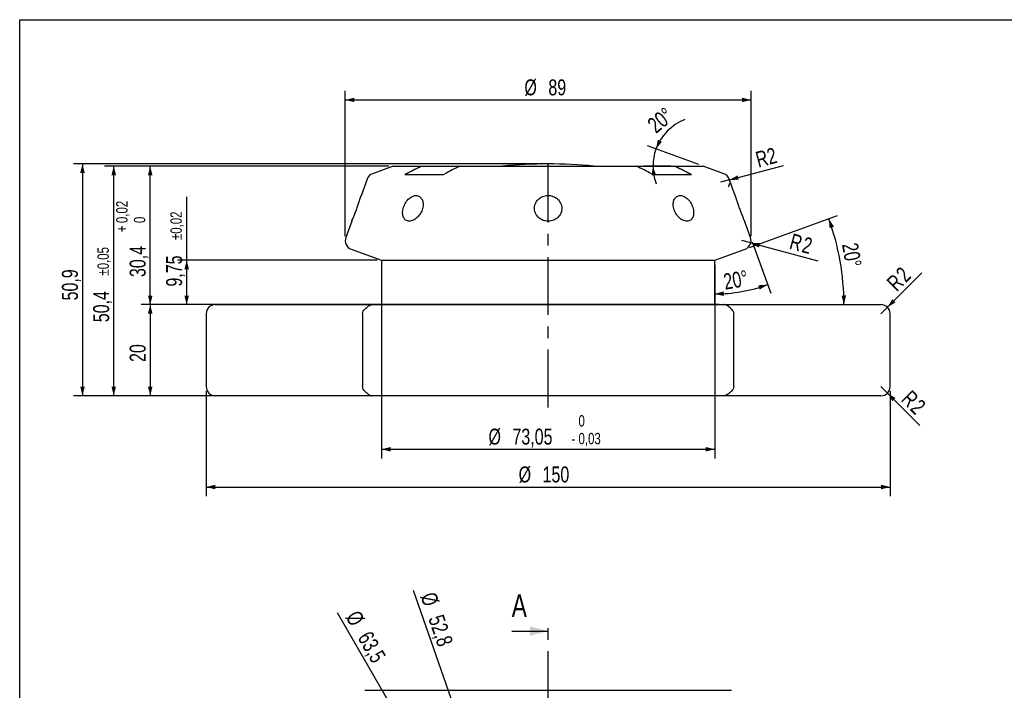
# Model space of a CAD drawing. Header units: millimetres. Extents: x 8 to 3888, y -9869 to 412.
# Tile 14 of 23: x 8 to 224, y 265 to 412. Entities that reach past the tile are written whole.
import ezdxf

# ---------------------------------------------------------------- set-up
doc = ezdxf.new("R2010")
doc.units = ezdxf.units.MM
doc.linetypes.add('CENTERX2', pattern=[20.32, 12.7, -2.54, 2.54, -2.54])
doc.layers.add('CENTERLINE', color=4, linetype='CENTERX2')
doc.layers.add('DIMENSIONS', color=2, linetype='Continuous')
doc.layers.add('OUTLINE', color=7, linetype='Continuous', lineweight=25)
doc.styles.add('SLDTEXTSTYLE0', font='TXT', dxfattribs={"width": 0.75})
doc.dimstyles.new('SLDDIMSTYLE0', dxfattribs={"dimtxt": 3.5, "dimasz": 2, "dimexe": 0, "dimexo": 0.0625, "dimgap": 0.875, "dimtad": 1, "dimdec": 1, "dimrnd": 1e-09, "dimzin": 12, "dimdsep": 46, "dimtxsty": 'SLDTEXTSTYLE0', "dimblk1": 'NONE', "dimsah": 1, "dimcen": 0, "dimadec": 0, "dimazin": 3, "dimtfac": 1, "dimtdec": 1, "dimtmove": 0, "dimatfit": 3, "dimldrblk": 'NONE', "dimfxl": 0, "dimfrac": 2, "dimtolj": 1, "dimtzin": 12, "dimarcsym": 0})
doc.dimstyles.new('SLDDIMSTYLE1', dxfattribs={"dimtxt": 3.5, "dimasz": 2, "dimexe": 0, "dimexo": 0.0625, "dimgap": 0.875, "dimtad": 1, "dimrnd": 1e-09, "dimzin": 12, "dimdsep": 46, "dimtxsty": 'SLDTEXTSTYLE0', "dimsah": 1, "dimcen": 0.09, "dimadec": 0, "dimazin": 3, "dimtfac": 1, "dimtofl": 0, "dimtmove": 0, "dimatfit": 3, "dimfxl": 0, "dimfrac": 2, "dimtolj": 1, "dimtzin": 12, "dimarcsym": 0})
doc.dimstyles.new('SLDDIMSTYLE14', dxfattribs={"dimtxt": 3.5, "dimasz": 2, "dimexe": 0, "dimexo": 0.0625, "dimgap": 0.875, "dimtad": 1, "dimrnd": 1e-09, "dimzin": 12, "dimdsep": 46, "dimtxsty": 'SLDTEXTSTYLE0', "dimsah": 1, "dimcen": 0, "dimadec": 0, "dimazin": 3, "dimtfac": 1, "dimtofl": 0, "dimtmove": 0, "dimatfit": 3, "dimfxl": 0, "dimfrac": 2, "dimtolj": 1, "dimtzin": 12, "dimarcsym": 0})
doc.dimstyles.new('SLDDIMSTYLE2', dxfattribs={"dimtxt": 3.5, "dimasz": 2, "dimexe": 0, "dimexo": 0.0625, "dimgap": 0.875, "dimtad": 1, "dimdec": 4, "dimzin": 12, "dimdsep": 46, "dimtxsty": 'SLDTEXTSTYLE0', "dimsah": 1, "dimcen": 0.09, "dimazin": 3, "dimtfac": 1, "dimtofl": 0, "dimtmove": 0, "dimatfit": 3, "dimfxl": 0, "dimfrac": 2, "dimtolj": 1, "dimtzin": 12, "dimarcsym": 0})
doc.dimstyles.new('SLDDIMSTYLE20', dxfattribs={"dimtxt": 3.5, "dimasz": 2, "dimexe": 0, "dimexo": 0.0625, "dimgap": 0.875, "dimtad": 1, "dimrnd": 1e-09, "dimzin": 12, "dimdsep": 46, "dimtxsty": 'SLDTEXTSTYLE0', "dimsah": 1, "dimcen": 0.09, "dimadec": 0, "dimazin": 3, "dimtol": 1, "dimtp": 0.02, "dimtm": 0.02, "dimtfac": 1, "dimtofl": 0, "dimtmove": 0, "dimatfit": 3, "dimfxl": 0, "dimfrac": 2, "dimtolj": 1, "dimarcsym": 0})
doc.dimstyles.new('SLDDIMSTYLE21', dxfattribs={"dimtxt": 3.5, "dimasz": 2, "dimexe": 0, "dimexo": 0.0625, "dimgap": 0.875, "dimtad": 1, "dimrnd": 1e-09, "dimzin": 12, "dimdsep": 46, "dimtxsty": 'SLDTEXTSTYLE0', "dimsah": 1, "dimcen": 0.09, "dimadec": 0, "dimazin": 3, "dimtol": 1, "dimtp": 0.02, "dimtfac": 1, "dimtofl": 0, "dimtmove": 0, "dimatfit": 3, "dimfxl": 0, "dimfrac": 2, "dimtolj": 1, "dimarcsym": 0})
doc.dimstyles.new('SLDDIMSTYLE22', dxfattribs={"dimtxt": 3.5, "dimasz": 2, "dimexe": 0, "dimexo": 0.0625, "dimgap": 0.875, "dimtad": 1, "dimrnd": 1e-09, "dimzin": 12, "dimdsep": 46, "dimtxsty": 'SLDTEXTSTYLE0', "dimsah": 1, "dimcen": 0.09, "dimadec": 0, "dimazin": 3, "dimtol": 1, "dimtp": 0.05, "dimtm": 0.05, "dimtfac": 1, "dimtofl": 0, "dimtmove": 0, "dimatfit": 3, "dimfxl": 0, "dimfrac": 2, "dimtolj": 1, "dimarcsym": 0})
doc.dimstyles.new('SLDDIMSTYLE23', dxfattribs={"dimtxt": 3.5, "dimasz": 2, "dimexe": 0, "dimexo": 0.0625, "dimgap": 0.875, "dimtad": 1, "dimrnd": 1e-09, "dimzin": 12, "dimdsep": 46, "dimtxsty": 'SLDTEXTSTYLE0', "dimsah": 1, "dimcen": 0.09, "dimadec": 0, "dimazin": 3, "dimtol": 1, "dimtm": 0.03, "dimtfac": 1, "dimtofl": 0, "dimtmove": 0, "dimatfit": 3, "dimfxl": 0, "dimfrac": 2, "dimtolj": 1, "dimarcsym": 0})
doc.dimstyles.new('SLDDIMSTYLE9', dxfattribs={"dimtxt": 3.5, "dimasz": 2, "dimexe": 0, "dimexo": 0.0625, "dimgap": 0.875, "dimtad": 1, "dimrnd": 1e-09, "dimzin": 12, "dimdsep": 46, "dimtxsty": 'SLDTEXTSTYLE0', "dimsah": 1, "dimcen": 0, "dimadec": 0, "dimazin": 3, "dimtfac": 1, "dimtofl": 0, "dimtmove": 0, "dimatfit": 3, "dimfxl": 0, "dimfrac": 2, "dimtolj": 1, "dimtzin": 12, "dimarcsym": 0})

# ---------------------------------------------------------------- blocks, each defined once
blk = doc.blocks.new('_D')
at = {"layer": 'DIMENSIONS'}
for q in [(94.39, 286.65), (132.58, 176.84)]:
    blk.add_line((115.25, 226.67), q, dxfattribs=at)
blk.add_solid([(115.25, 226.67), (115.06, 228.72), (114.12, 228.39)], dxfattribs=at)
at = {"layer": 'DIMENSIONS', "char_height": 3.5, "attachment_point": 1, "rotation": 289.1766, "style": 'SLDTEXTSTYLE0'}
for s, insert in [('%%c', (99.17, 286.63)), ('52,8', (100.89, 281.67))]:
    blk.add_mtext(s, dxfattribs=dict(at, insert=insert))
blk = doc.blocks.new('_None')
blk = doc.blocks.new('_D_1')
at = {"layer": 'DIMENSIONS'}
for q in [(77.72, 281.75), (139.77, 174.28)]:
    blk.add_line((108.05, 229.23), q, dxfattribs=at)
blk.add_solid([(108.05, 229.23), (107.48, 231.21), (106.62, 230.71)], dxfattribs=at)
at = {"layer": 'DIMENSIONS', "char_height": 3.5, "attachment_point": 1, "rotation": 300, "style": 'SLDTEXTSTYLE0'}
for s, insert in [('%%c', (82.42, 282.63)), ('63,5', (85.05, 278.09))]:
    blk.add_mtext(s, dxfattribs=dict(at, insert=insert))
blk = doc.blocks.new('_D_4')
at = {"layer": 'DIMENSIONS'}
blk.add_line((134.67, 154.09), (146.81, 133.05), dxfattribs=at)
blk.add_arc((123.91, 172.71), 43.79, 270, 300, dxfattribs=at)
for points in [[(145.81, 134.79), (143.81, 134.26), (144.29, 133.39)], [(123.91, 128.92), (125.92, 128.46), (125.9, 129.46)]]:
    blk.add_solid(points, dxfattribs=at)
at = {"layer": 'DIMENSIONS', "insert": (130.68, 133.86), "char_height": 3.5, "attachment_point": 1, "rotation": 15, "style": 'SLDTEXTSTYLE0'}
blk.add_mtext('30°', dxfattribs=at)
blk = doc.blocks.new('_D_45')
at = {"layer": 'DIMENSIONS'}
for p, q in [((44.63, 359.19), (44.63, 373.09)), ((86.39, 359.19), (42.63, 359.19)), ((44.63, 349.44), (44.63, 359.19)), ((49.91, 349.44), (42.63, 349.44))]:
    blk.add_line(p, q, dxfattribs=at)
for points in [[(44.63, 359.19), (44.13, 357.19), (45.13, 357.19)], [(44.63, 349.44), (45.13, 351.44), (44.13, 351.44)]]:
    blk.add_solid(points, dxfattribs=at)
at = {"layer": 'DIMENSIONS', "attachment_point": 1, "rotation": 90, "style": 'SLDTEXTSTYLE0'}
for s, insert, char_height in [('±0,02', (41.05, 363.63), 2.5), ('9,75', (40.12, 353.4), 3.5)]:
    blk.add_mtext(s, dxfattribs=dict(at, insert=insert, char_height=char_height))
blk = doc.blocks.new('_D_46')
at = {"layer": 'DIMENSIONS'}
for p, q in [((88.94, 379.84), (34.63, 379.84)), ((36.63, 349.44), (36.63, 379.84)), ((161.45, 349.44), (34.63, 349.44))]:
    blk.add_line(p, q, dxfattribs=at)
for points in [[(36.63, 379.84), (36.13, 377.84), (37.13, 377.84)], [(36.63, 349.44), (37.13, 351.44), (36.13, 351.44)]]:
    blk.add_solid(points, dxfattribs=at)
at = {"layer": 'DIMENSIONS', "attachment_point": 1, "rotation": 90, "style": 'SLDTEXTSTYLE0'}
for s, insert, char_height in [('0,02', (29.16, 367.35), 2.5), ('0', (33.05, 367.35), 2.5), ('+', (29.16, 365.36), 2.5), ('30,4', (32.12, 355.49), 3.5)]:
    blk.add_mtext(s, dxfattribs=dict(at, insert=insert, char_height=char_height))
blk = doc.blocks.new('_D_47')
at = {"layer": 'DIMENSIONS'}
for p, q in [((88.94, 379.84), (26.63, 379.84)), ((28.63, 329.44), (28.63, 379.84)), ((49.91, 329.44), (26.63, 329.44))]:
    blk.add_line(p, q, dxfattribs=at)
for points in [[(28.63, 379.84), (28.13, 377.84), (29.13, 377.84)], [(28.63, 329.44), (29.13, 331.44), (28.13, 331.44)]]:
    blk.add_solid(points, dxfattribs=at)
at = {"layer": 'DIMENSIONS', "attachment_point": 1, "rotation": 90, "style": 'SLDTEXTSTYLE0'}
for s, insert, char_height in [('±0,05', (25.05, 355.82), 2.5), ('50,4', (24.12, 345.58), 3.5)]:
    blk.add_mtext(s, dxfattribs=dict(at, insert=insert, char_height=char_height))
blk = doc.blocks.new('_D_48')
at = {"layer": 'DIMENSIONS'}
for q in [(166.41, 363.49), (183.08, 359.03)]:
    blk.add_line((168.34, 362.97), q, dxfattribs=at)
blk.add_solid([(168.34, 362.97), (170.15, 361.97), (170.4, 362.94)], dxfattribs=at)
at = {"layer": 'DIMENSIONS', "char_height": 3.5, "attachment_point": 1, "rotation": 345, "style": 'SLDTEXTSTYLE0'}
for s, insert in [('R', (177.53, 365.12)), ('2', (180.25, 364.4))]:
    blk.add_mtext(s, dxfattribs=dict(at, insert=insert))
blk = doc.blocks.new('_D_49')
at = {"layer": 'DIMENSIONS'}
for p, q in [((79.41, 364.49), (79.41, 396.38)), ((168.41, 364.49), (168.41, 396.38)), ((79.41, 394.38), (168.41, 394.38))]:
    blk.add_line(p, q, dxfattribs=at)
for points in [[(79.41, 394.38), (81.41, 393.88), (81.41, 394.88)], [(168.41, 394.38), (166.41, 394.88), (166.41, 393.88)]]:
    blk.add_solid(points, dxfattribs=at)
at = {"layer": 'DIMENSIONS', "char_height": 3.5, "attachment_point": 1, "style": 'SLDTEXTSTYLE0'}
for s, insert in [('%%c', (118.7, 398.89)), ('89', (123.96, 398.89))]:
    blk.add_mtext(s, dxfattribs=dict(at, insert=insert))
blk = doc.blocks.new('_D_50')
at = {"layer": 'DIMENSIONS'}
for p, q in [((87.39, 358.19), (87.39, 315.69)), ((160.44, 358.19), (160.44, 315.69)), ((87.39, 317.69), (160.44, 317.69))]:
    blk.add_line(p, q, dxfattribs=at)
for points in [[(87.39, 317.69), (89.39, 317.19), (89.39, 318.19)], [(160.44, 317.69), (158.44, 318.19), (158.44, 317.19)]]:
    blk.add_solid(points, dxfattribs=at)
at = {"layer": 'DIMENSIONS', "attachment_point": 1, "style": 'SLDTEXTSTYLE0'}
for s, insert, char_height in [('0', (130.57, 325.17), 2.5), ('%%c', (110.83, 322.21), 3.5), ('73,05', (116.08, 322.21), 3.5), ('-', (129.03, 321.28), 2.5), ('0,03', (130.57, 321.28), 2.5)]:
    blk.add_mtext(s, dxfattribs=dict(at, insert=insert, char_height=char_height))
blk = doc.blocks.new('_D_51')
at = {"layer": 'DIMENSIONS'}
for q in [(205.9, 356.42), (196.91, 347.44)]:
    blk.add_line((198.33, 348.85), q, dxfattribs=at)
blk.add_solid([(198.33, 348.85), (200.09, 349.91), (199.39, 350.62)], dxfattribs=at)
at = {"layer": 'DIMENSIONS', "char_height": 3.5, "attachment_point": 1, "rotation": 45, "style": 'SLDTEXTSTYLE0'}
for s, insert in [('R', (197.89, 354.62)), ('2', (199.88, 356.61))]:
    blk.add_mtext(s, dxfattribs=dict(at, insert=insert))
blk = doc.blocks.new('_D_52')
at = {"layer": 'DIMENSIONS'}
for q in [(196.91, 331.44), (205.44, 322.91)]:
    blk.add_line((198.33, 330.02), q, dxfattribs=at)
blk.add_solid([(198.33, 330.02), (199.39, 328.26), (200.09, 328.96)], dxfattribs=at)
at = {"layer": 'DIMENSIONS', "char_height": 3.5, "attachment_point": 1, "rotation": 315, "style": 'SLDTEXTSTYLE0'}
for s, insert in [('R', (203.62, 330.9)), ('2', (205.61, 328.92))]:
    blk.add_mtext(s, dxfattribs=dict(at, insert=insert))
blk = doc.blocks.new('_D_53')
at = {"layer": 'DIMENSIONS'}
for p, q in [((48.91, 330.44), (48.91, 307.39)), ((198.91, 330.44), (198.91, 307.39)), ((48.91, 309.39), (198.91, 309.39))]:
    blk.add_line(p, q, dxfattribs=at)
for points in [[(48.91, 309.39), (50.91, 308.89), (50.91, 309.89)], [(198.91, 309.39), (196.91, 309.89), (196.91, 308.89)]]:
    blk.add_solid(points, dxfattribs=at)
at = {"layer": 'DIMENSIONS', "char_height": 3.5, "attachment_point": 1, "style": 'SLDTEXTSTYLE0'}
for s, insert in [('%%c', (117.44, 313.9)), ('150', (122.69, 313.9))]:
    blk.add_mtext(s, dxfattribs=dict(at, insert=insert))
blk = doc.blocks.new('_D_54')
at = {"layer": 'DIMENSIONS'}
blk.add_line((168.63, 363.24), (172.74, 351.95), dxfattribs=at)
blk.add_arc((160.44, 385.75), 33.97, 270, 290, dxfattribs=at)
for points in [[(160.44, 351.79), (162.45, 351.34), (162.42, 352.34)], [(172.05, 353.83), (170, 353.68), (170.31, 352.73)]]:
    blk.add_solid(points, dxfattribs=at)
at = {"layer": 'DIMENSIONS', "insert": (162.12, 356.14), "char_height": 3.5, "attachment_point": 1, "rotation": 10, "style": 'SLDTEXTSTYLE0'}
blk.add_mtext('20°', dxfattribs=at)
blk = doc.blocks.new('_D_55')
at = {"layer": 'DIMENSIONS'}
for q in [(175.5, 379.99), (161.75, 376.3)]:
    blk.add_line((163.68, 376.82), q, dxfattribs=at)
blk.add_arc((161.75, 376.3), 2, 330, 353.4349, dxfattribs=at)
blk.add_solid([(163.68, 376.82), (165.74, 376.85), (165.48, 377.82)], dxfattribs=at)
at = {"layer": 'DIMENSIONS', "insert": (169.12, 382.87), "char_height": 3.5, "attachment_point": 1, "rotation": 15, "style": 'SLDTEXTSTYLE0'}
blk.add_mtext('R2', dxfattribs=at)
blk = doc.blocks.new('_D_56')
at = {"layer": 'DIMENSIONS'}
for p, q in [((49.91, 349.44), (34.63, 349.44)), ((36.63, 349.44), (36.63, 329.44)), ((49.91, 329.44), (34.63, 329.44))]:
    blk.add_line(p, q, dxfattribs=at)
for points in [[(36.63, 349.44), (36.13, 347.44), (37.13, 347.44)], [(36.63, 329.44), (37.13, 331.44), (36.13, 331.44)]]:
    blk.add_solid(points, dxfattribs=at)
at = {"layer": 'DIMENSIONS', "insert": (32.12, 336.85), "char_height": 3.5, "attachment_point": 1, "rotation": 90, "style": 'SLDTEXTSTYLE0'}
blk.add_mtext('20', dxfattribs=at)
blk = doc.blocks.new('_D_57')
at = {"layer": 'DIMENSIONS'}
blk.add_line((168.04, 361.95), (187.35, 368.98), dxfattribs=at)
blk.add_arc((133.65, 349.44), 55.14, 0, 20, dxfattribs=at)
for points in [[(185.47, 368.3), (185.64, 366.24), (186.59, 366.57)], [(188.79, 349.44), (189.26, 351.45), (188.26, 351.43)]]:
    blk.add_solid(points, dxfattribs=at)
at = {"layer": 'DIMENSIONS', "insert": (191.79, 363.26), "char_height": 3.5, "attachment_point": 1, "rotation": 280, "style": 'SLDTEXTSTYLE0'}
blk.add_mtext('20°', dxfattribs=at)
blk = doc.blocks.new('_D_58')
at = {"layer": 'DIMENSIONS'}
for p, q in [((156.94, 380.18), (145.68, 384.28)), ((150.8, 379.84), (144.9, 379.84))]:
    blk.add_line(p, q, dxfattribs=at)
for start, end in [(111.5046, 160), (160, 180), (180, 200.561)]:
    blk.add_arc((157.88, 379.84), 10.98, start, end, dxfattribs=at)
for points in [[(147.56, 383.59), (148.86, 385.19), (147.96, 385.62)], [(146.9, 379.84), (146.58, 377.8), (147.58, 377.89)]]:
    blk.add_solid(points, dxfattribs=at)
at = {"layer": 'DIMENSIONS', "insert": (145.35, 389.6), "char_height": 3.5, "attachment_point": 1, "rotation": 39.2762, "style": 'SLDTEXTSTYLE0'}
blk.add_mtext('20°', dxfattribs=at)
blk = doc.blocks.new('_D_59')
at = {"layer": 'DIMENSIONS'}
for p, q in [((122.91, 380.34), (19.77, 380.34)), ((21.77, 380.34), (21.77, 329.44)), ((84.38, 329.44), (19.77, 329.44))]:
    blk.add_line(p, q, dxfattribs=at)
for points in [[(21.77, 380.34), (21.27, 378.34), (22.27, 378.34)], [(21.77, 329.44), (22.27, 331.44), (21.27, 331.44)]]:
    blk.add_solid(points, dxfattribs=at)
at = {"layer": 'DIMENSIONS', "insert": (17.26, 350.36), "char_height": 3.5, "attachment_point": 1, "rotation": 90, "style": 'SLDTEXTSTYLE0'}
blk.add_mtext('50,9', dxfattribs=at)

msp = doc.modelspace()

# ---------------------------------------------------------------- linework, layer by layer
at = {"layer": 'CENTERLINE'}
for p, q in [((123.91153, 326.85542), (123.91153, 381.85852)), ((123.91153, 118.38715), (123.91153, 279.77333))]:
    msp.add_line(p, q, dxfattribs=at)
at = {"layer": 'CENTERLINE', "linetype": 'Continuous'}
msp.add_line((115.91153, 277.77333), (123.91153, 277.77333), dxfattribs=at)
at = {"layer": 'CENTERLINE'}
msp.add_solid([(123.91153, 277.77333), (119.91153, 278.77333), (119.91153, 276.77333)], dxfattribs=at)
at = {"layer": 'OUTLINE'}
for p, q in [((8, 412), (586, 412)), ((8, 8), (8, 412)), ((89.9427, 379.83809), (85.39014, 378.1811)), ((89.9427, 379.83809), (96.02696, 379.83809)), ((92.47593, 377.98212), (100.96121, 377.98212)), ((104.51708, 379.78733), (96.0318, 379.78733)), ((104.51225, 379.83809), (143.31081, 379.83809)), ((151.79126, 379.78733), (143.30598, 379.78733)), ((146.86184, 377.98212), (155.34713, 377.98212)), ((151.79609, 379.83809), (157.88035, 379.83809)), ((162.43291, 378.1811), (157.88035, 379.83809)), ((84.1948, 376.98575), (82.87512, 373.35997)), ((164.94226, 373.37557), (163.62826, 376.98575)), ((80.84417, 367.77998), (79.53214, 364.17521)), ((168.29091, 364.17521), (166.97111, 367.80135)), ((80.72749, 361.61179), (87.38653, 359.18809)), ((160.43653, 359.18809), (167.09557, 361.61179)), ((87.38653, 359.18809), (87.38653, 349.43809)), ((87.38653, 359.18809), (160.43653, 359.18809)), ((160.43653, 349.43809), (160.43653, 359.18809)), ((50.91153, 349.43809), (85.37583, 349.43809)), ((85.37583, 349.43809), (162.44723, 349.43809)), ((162.44723, 349.43809), (196.91153, 349.43809)), ((48.91152, 347.43809), (48.91152, 331.43809)), ((83.21755, 347.43809), (83.21755, 331.43809)), ((164.60551, 331.43809), (164.60551, 347.43809)), ((198.91153, 331.43809), (198.91153, 347.43809)), ((85.37583, 329.4381), (50.91153, 329.4381)), ((162.44723, 329.4381), (85.37583, 329.4381)), ((196.91153, 329.4381), (162.44723, 329.4381)), ((83.71353, 264.75653), (164.10953, 264.75653))]:
    msp.add_line(p, q, dxfattribs=at)
for centre, radius, start, end in [((123.91153, 279.21167), 101.12643, 84.3000715, 95.6999285), ((86.07418, 376.30171), 2, 110, 160), ((161.74887, 376.30171), 2, 20, 70), ((81.41153, 363.49117), 2, 160, 250), ((166.41153, 363.49117), 2, 290, 20), ((50.91153, 347.43809), 2, 90, 180), ((196.91153, 347.43809), 2, 0, 90), ((50.91153, 331.43809), 2, 180, 270), ((196.91153, 331.43809), 2, 270, 0)]:
    msp.add_arc(centre, radius, start, end, dxfattribs=at)
for points in [[(96.0318, 379.78733), (94.84626, 379.1867), (93.661, 378.58482), (92.47593, 377.98212)], [(92.7626, 378.1811), (92.66117, 378.12953), (92.56567, 378.06305), (92.47593, 377.98212)], [(92.7626, 378.1811), (93.85053, 378.73425), (94.93862, 379.2867), (96.02696, 379.83809)], [(96.0318, 379.78733), (96.03011, 379.80423), (96.0285, 379.82115), (96.02696, 379.83809)], [(100.96121, 377.98212), (101.05124, 378.0633), (101.14677, 378.12969), (101.24788, 378.1811)], [(104.51225, 379.83809), (103.42389, 379.28669), (102.33579, 378.73425), (101.24788, 378.1811)], [(146.57518, 378.1811), (145.48725, 378.73425), (144.39915, 379.2867), (143.31081, 379.83809)], [(146.57518, 378.1811), (146.67661, 378.12953), (146.7721, 378.06305), (146.86184, 377.98212)], [(151.79609, 379.83809), (151.79456, 379.82114), (151.79295, 379.80422), (151.79126, 379.78733)], [(155.34712, 377.98212), (154.16207, 378.58481), (152.97681, 379.18669), (151.79126, 379.78733)], [(151.79609, 379.83809), (152.88445, 379.28669), (153.97255, 378.73425), (155.06046, 378.1811)], [(155.34712, 377.98212), (155.2571, 378.0633), (155.16157, 378.12969), (155.06046, 378.1811)]]:
    msp.add_open_spline(points, degree=3, dxfattribs=at)
for points, knots in [([(80.84537, 367.77955), (80.8522, 367.79499), (80.86694, 367.82827), (81.05088, 368.25078), (81.33235, 368.92148), (81.67751, 369.78779), (82.03416, 370.74459), (82.35989, 371.68524), (82.6245, 372.50864), (82.80196, 373.0964), (82.88878, 373.3969), (82.88042, 373.368), (82.87782, 373.35899)], [0, 0, 0, 0, 0.092724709, 0.199892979, 0.307244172, 0.414727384, 0.522085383, 0.629246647, 0.736445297, 0.843861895, 0.951332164, 1, 1, 1, 1]), ([(94.55066, 368.08504), (94.70047, 368.17075), (94.84593, 368.2709), (95.1281, 368.49909), (95.26621, 368.62876), (95.52484, 368.90966), (95.64508, 369.06007), (95.8671, 369.38085), (95.96921, 369.55248), (96.14551, 369.90175), (96.22098, 370.08096), (96.34576, 370.44888), (96.39388, 370.6349), (96.45986, 371.00124), (96.47825, 371.18431), (96.48429, 371.54199), (96.47211, 371.71342), (96.41851, 372.04171), (96.37634, 372.20003), (96.26552, 372.48966), (96.19706, 372.622), (96.03438, 372.86135), (95.93998, 372.96772), (95.73375, 373.14526), (95.62106, 373.21785), (95.37615, 373.3292), (95.24759, 373.36622), (94.98022, 373.4039), (94.83966, 373.40438), (94.55518, 373.36784), (94.41215, 373.3314), (94.12432, 373.22272), (93.97856, 373.14953), (93.69708, 372.97287), (93.55994, 372.8691), (93.29246, 372.63026), (93.164, 372.4965), (92.92398, 372.20879), (92.81062, 372.05281), (92.60158, 371.72207), (92.50788, 371.55076), (92.34117, 371.19676), (92.2676, 371.01199), (92.14693, 370.64419), (92.09925, 370.46059), (92.02931, 370.09396), (92.00744, 369.91106), (91.99163, 369.56173), (91.9972, 369.39319), (92.03665, 369.06857), (92.07005, 368.91707), (92.16312, 368.63704), (92.22363, 368.50691), (92.36932, 368.27607), (92.45369, 368.17582), (92.6456, 368.00504), (92.75425, 367.93438), (92.9866, 367.8292), (93.11105, 367.79365), (93.37702, 367.7572), (93.51723, 367.75686), (93.94591, 367.80826), (94.25104, 367.91362), (94.55066, 368.08504)], [0, 0, 0, 0, 0.03125, 0.03125, 0.0625, 0.0625, 0.09375, 0.09375, 0.125, 0.125, 0.15625, 0.15625, 0.1875, 0.1875, 0.21875, 0.21875, 0.25, 0.25, 0.28125, 0.28125, 0.3125, 0.3125, 0.34375, 0.34375, 0.375, 0.375, 0.40625, 0.40625, 0.4375, 0.4375, 0.46875, 0.46875, 0.5, 0.5, 0.53125, 0.53125, 0.5625, 0.5625, 0.59375, 0.59375, 0.625, 0.625, 0.65625, 0.65625, 0.6875, 0.6875, 0.71875, 0.71875, 0.75, 0.75, 0.78125, 0.78125, 0.8125, 0.8125, 0.84375, 0.84375, 0.875, 0.875, 0.90625, 0.90625, 0.9375, 0.9375, 1, 1, 1, 1]), ([(125.88844, 368.44539), (126.03748, 368.56586), (126.17121, 368.69798), (126.40935, 368.98485), (126.51463, 369.14146), (126.68869, 369.4692), (126.75759, 369.63949), (126.85946, 369.99298), (126.89212, 370.17739), (126.91791, 370.5438), (126.91179, 370.72759), (126.86064, 371.09633), (126.81565, 371.27847), (126.69028, 371.62896), (126.60899, 371.79996), (126.41181, 372.12518), (126.2979, 372.27668), (126.04025, 372.55781), (125.89469, 372.68852), (125.58373, 372.91743), (125.41795, 373.01662), (125.06567, 373.18405), (124.87927, 373.25165), (124.50168, 373.34935), (124.30854, 373.38049), (123.91323, 373.40585), (123.71706, 373.39962), (123.32939, 373.35089), (123.13558, 373.30768), (122.76287, 373.18627), (122.58483, 373.10884), (122.24513, 372.92115), (122.08268, 372.80975), (121.7882, 372.56299), (121.65432, 372.42688), (121.41387, 372.12891), (121.3092, 371.96885), (121.13595, 371.63622), (121.06599, 371.46128), (120.9633, 371.10058), (120.93135, 370.91852), (120.90516, 370.55113), (120.91138, 370.36378), (120.96223, 369.99932), (121.00634, 369.82147), (121.13205, 369.47443), (121.21414, 369.30554), (121.40922, 368.99105), (121.52282, 368.84344), (121.78332, 368.56794), (121.92662, 368.44401), (122.23625, 368.22429), (122.40478, 368.12738), (122.75757, 367.96688), (122.94039, 367.90346), (123.31874, 367.80968), (123.51587, 367.77953), (123.90671, 367.75555), (124.10215, 367.76102), (124.49307, 367.80756), (124.6863, 367.84874), (125.24172, 368.02102), (125.59037, 368.20446), (125.88844, 368.44539)], [0, 0, 0, 0, 0.03125, 0.03125, 0.0625, 0.0625, 0.09375, 0.09375, 0.125, 0.125, 0.15625, 0.15625, 0.1875, 0.1875, 0.21875, 0.21875, 0.25, 0.25, 0.28125, 0.28125, 0.3125, 0.3125, 0.34375, 0.34375, 0.375, 0.375, 0.40625, 0.40625, 0.4375, 0.4375, 0.46875, 0.46875, 0.5, 0.5, 0.53125, 0.53125, 0.5625, 0.5625, 0.59375, 0.59375, 0.625, 0.625, 0.65625, 0.65625, 0.6875, 0.6875, 0.71875, 0.71875, 0.75, 0.75, 0.78125, 0.78125, 0.8125, 0.8125, 0.84375, 0.84375, 0.875, 0.875, 0.90625, 0.90625, 0.9375, 0.9375, 1, 1, 1, 1]), ([(155.26731, 368.08504), (155.36485, 368.17075), (155.44965, 368.2709), (155.59526, 368.49909), (155.65653, 368.62876), (155.75117, 368.90966), (155.78472, 369.06007), (155.82498, 369.38085), (155.83136, 369.55248), (155.8165, 369.90175), (155.79563, 370.08096), (155.72659, 370.44888), (155.6787, 370.6349), (155.55943, 371.00124), (155.4872, 371.18431), (155.31982, 371.54199), (155.22635, 371.71342), (155.02001, 372.04171), (154.90577, 372.20003), (154.66536, 372.48966), (154.53887, 372.622), (154.27271, 372.86135), (154.13314, 372.96772), (153.85228, 373.14526), (153.70951, 373.21785), (153.41871, 373.3292), (153.27505, 373.36622), (152.99231, 373.4039), (152.85155, 373.40438), (152.58197, 373.36784), (152.45381, 373.3314), (152.21076, 373.22272), (152.09531, 373.14953), (151.88807, 372.97287), (151.79495, 372.8691), (151.63067, 372.63026), (151.56082, 372.4965), (151.44944, 372.20879), (151.40702, 372.05281), (151.35173, 371.72207), (151.33923, 371.55076), (151.34402, 371.19676), (151.36181, 371.01199), (151.42698, 370.64419), (151.47401, 370.46059), (151.59702, 370.09396), (151.67339, 369.91106), (151.84865, 369.56173), (151.94815, 369.39319), (152.1714, 369.06857), (152.2921, 368.91707), (152.54856, 368.63704), (152.68614, 368.50691), (152.96992, 368.27607), (153.11499, 368.17582), (153.41102, 368.00504), (153.56316, 367.93438), (153.86046, 367.8292), (154.00701, 367.79365), (154.29564, 367.7572), (154.43605, 367.75686), (154.83278, 367.80826), (155.07223, 367.91362), (155.26731, 368.08504)], [0, 0, 0, 0, 0.03125, 0.03125, 0.0625, 0.0625, 0.09375, 0.09375, 0.125, 0.125, 0.15625, 0.15625, 0.1875, 0.1875, 0.21875, 0.21875, 0.25, 0.25, 0.28125, 0.28125, 0.3125, 0.3125, 0.34375, 0.34375, 0.375, 0.375, 0.40625, 0.40625, 0.4375, 0.4375, 0.46875, 0.46875, 0.5, 0.5, 0.53125, 0.53125, 0.5625, 0.5625, 0.59375, 0.59375, 0.625, 0.625, 0.65625, 0.65625, 0.6875, 0.6875, 0.71875, 0.71875, 0.75, 0.75, 0.78125, 0.78125, 0.8125, 0.8125, 0.84375, 0.84375, 0.875, 0.875, 0.90625, 0.90625, 0.9375, 0.9375, 1, 1, 1, 1]), ([(164.94063, 373.37497), (164.94387, 373.36361), (164.95107, 373.33829), (165.07477, 372.91506), (165.28522, 372.2324), (165.57511, 371.35371), (165.91679, 370.39355), (166.27367, 369.45997), (166.60296, 368.65053), (166.84933, 368.07203), (166.98146, 367.7709), (166.97176, 367.79301), (166.96851, 367.8004)], [0, 0, 0, 0, 0.087373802, 0.194525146, 0.3018754, 0.40936979, 0.516727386, 0.62389045, 0.731106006, 0.838533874, 0.946008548, 1, 1, 1, 1]), ([(83.21755, 347.43809), (83.21755, 347.53353), (83.2306, 347.63038), (83.27955, 347.81502), (83.31578, 347.90497), (83.45045, 348.15903), (83.5739, 348.30801), (83.71353, 348.43809)], [0, 0, 0, 0, 0.25, 0.25, 0.5, 0.5, 1, 1, 1, 1]), ([(83.71353, 348.43809), (83.85422, 348.56917), (83.99043, 348.69873), (84.26626, 348.94173), (84.40478, 349.05378), (84.67977, 349.23832), (84.81985, 349.31299), (85.02726, 349.38732), (85.09631, 349.40617), (85.23542, 349.43158), (85.30657, 349.43809), (85.37583, 349.43809)], [0, 0, 0, 0, 0.25, 0.25, 0.5, 0.5, 0.75, 0.75, 0.875, 0.875, 1, 1, 1, 1]), ([(164.10953, 348.43809), (163.96884, 348.56917), (163.83262, 348.69873), (163.55679, 348.94173), (163.41828, 349.05378), (163.14329, 349.23832), (163.00321, 349.31299), (162.7958, 349.38732), (162.72675, 349.40617), (162.58764, 349.43158), (162.51648, 349.43809), (162.44723, 349.43809)], [0, 0, 0, 0, 0.25, 0.25, 0.5, 0.5, 0.75, 0.75, 0.875, 0.875, 1, 1, 1, 1]), ([(164.10953, 348.43809), (164.24851, 348.30861), (164.37284, 348.15847), (164.55158, 347.8215), (164.60551, 347.6296), (164.60551, 347.43809)], [0, 0, 0, 0, 0.5, 0.5, 1, 1, 1, 1]), ([(83.71353, 330.43809), (83.57439, 330.56772), (83.44992, 330.71808), (83.27115, 331.05549), (83.21755, 331.2457), (83.21755, 331.43809)], [0, 0, 0, 0, 0.5, 0.5, 1, 1, 1, 1]), ([(83.71353, 330.43809), (83.85422, 330.30701), (83.99043, 330.17746), (84.26626, 329.93446), (84.40478, 329.82241), (84.67977, 329.63786), (84.81985, 329.5632), (85.02726, 329.48886), (85.09631, 329.47001), (85.23542, 329.44461), (85.30657, 329.43809), (85.37583, 329.43809)], [0, 0, 0, 0, 0.25, 0.25, 0.5, 0.5, 0.75, 0.75, 0.875, 0.875, 1, 1, 1, 1]), ([(164.10953, 330.43809), (163.96884, 330.30701), (163.83262, 330.17746), (163.55679, 329.93446), (163.41828, 329.82241), (163.14329, 329.63786), (163.00321, 329.5632), (162.7958, 329.48886), (162.72675, 329.47001), (162.58764, 329.44461), (162.51648, 329.43809), (162.44723, 329.43809)], [0, 0, 0, 0, 0.25, 0.25, 0.5, 0.5, 0.75, 0.75, 0.875, 0.875, 1, 1, 1, 1]), ([(164.60551, 331.43809), (164.60551, 331.24545), (164.55235, 331.05629), (164.37259, 330.71709), (164.24932, 330.56833), (164.10953, 330.43809)], [0, 0, 0, 0, 0.5, 0.5, 1, 1, 1, 1])]:
    msp.add_open_spline(points, degree=3, knots=knots, dxfattribs=at)

# ---------------------------------------------------------------- texts
at = {"layer": 'CENTERLINE', "insert": (115.91153, 285.83268), "char_height": 5, "attachment_point": 1, "style": 'SLDTEXTSTYLE0'}
msp.add_mtext('A', dxfattribs=at)

# ---------------------------------------------------------------- dimensions: what is measured, and where the dimension line sits
at = {"layer": 'DIMENSIONS'}
for base, p1, p2, dimstyle, picture, middle in [((168.41153, 394.38039), (79.41153, 363.49117), (168.41153, 363.49117), 'SLDDIMSTYLE1', '_D_49', (123.91153, 394.38039)), ((160.43653, 317.69358), (87.38653, 359.18809), (160.43653, 359.18809), 'SLDDIMSTYLE23', '_D_50', (123.91153, 317.69358)), ((198.91153, 309.39067), (48.91153, 331.43809), (198.91153, 331.43809), 'SLDDIMSTYLE1', '_D_53', (123.91153, 309.39067))]:
    dim = msp.add_linear_dim(base=base, p1=p1, p2=p2, text='%%c<>', dimstyle=dimstyle, dxfattribs=at)
    dim.commit()
    dim.dimension.update_dxf_attribs({"geometry": picture, "text_midpoint": middle, "dimtype": 160})
for base, line1, line2, picture, middle in [((147.06671, 381.74483), ((162.43291, 378.1811), (157.88035, 379.83809)), ((151.79609, 379.83809), (157.88035, 379.83809)), '_D_58', (150.92907, 388.33809)), ((187.95482, 359.01374), ((167.09557, 361.61179), (160.43653, 359.18809)), ((192.15411, 349.43809), (55.66894, 349.43809)), '_D_57', (187.95482, 359.01374)), ((166.33532, 352.30126), ((160.43653, 349.43809), (160.43653, 359.18809)), ((168.29091, 364.17521), (166.97111, 367.80135)), '_D_54', (166.33532, 352.30126)), ((135.24648, 130.41011), ((123.91153, 118.38715), (123.91153, 279.77333)), ((134.16609, 154.95128), (116.88633, 184.88071)), '_D_4', (135.24648, 130.41011))]:
    dim = msp.add_angular_dim_2l(base=base, line1=line1, line2=line2, dimstyle='SLDDIMSTYLE2', dxfattribs=at)
    dim.commit()
    dim.dimension.update_dxf_attribs({"geometry": picture, "text_midpoint": middle, "dimtype": 162})
for center, mpoint, dimstyle, picture, middle in [((161.74887, 376.30171), (163.68072, 376.81935), 'SLDDIMSTYLE14', '_D_55', (173.18837, 379.36692)), ((166.41153, 363.49117), (168.34338, 362.97353), 'SLDDIMSTYLE9', '_D_48', (179.23133, 360.05613)), ((196.91153, 347.43809), (198.32574, 348.85231), 'SLDDIMSTYLE9', '_D_51', (203.16947, 353.69604)), ((196.91153, 331.43809), (198.32574, 330.02388), 'SLDDIMSTYLE9', '_D_52', (202.72777, 325.62187))]:
    dim = msp.add_radius_dim(center=center, mpoint=mpoint, dimstyle=dimstyle, dxfattribs=at)
    dim.commit()
    dim.dimension.update_dxf_attribs({"geometry": picture, "text_midpoint": middle, "dimtype": 164})
for base, p1, p2, dimstyle, picture, middle in [((21.76875, 329.43809), (123.91153, 380.33809), (85.37583, 329.43809), 'SLDDIMSTYLE1', '_D_59', (21.76875, 354.88809)), ((28.63436, 379.83809), (50.91153, 329.43809), (89.9427, 379.83809), 'SLDDIMSTYLE22', '_D_47', (28.63436, 354.63809)), ((36.63436, 379.83809), (162.44723, 349.43809), (89.9427, 379.83809), 'SLDDIMSTYLE21', '_D_46', (36.63436, 364.63809)), ((44.63436, 359.18809), (50.91153, 349.43809), (87.38653, 359.18809), 'SLDDIMSTYLE20', '_D_45', (44.63436, 362.45153)), ((36.63436, 329.43809), (50.91153, 349.43809), (50.91153, 329.43809), 'SLDDIMSTYLE1', '_D_56', (36.63436, 339.43809))]:
    dim = msp.add_linear_dim(base=base, p1=p1, p2=p2, angle=90, dimstyle=dimstyle, dxfattribs=at)
    dim.commit()
    dim.dimension.update_dxf_attribs({"geometry": picture, "text_midpoint": middle, "dimtype": 160})
for p1, p2, picture, middle in [((132.57592, 176.84302), (115.24714, 226.67004), '_D', (97.22886, 278.47967)), ((139.77444, 174.28116), (108.04861, 229.23191), '_D_1', (82.05023, 274.26246))]:
    dim = msp.add_diameter_dim_2p(p1=p1, p2=p2, dimstyle='SLDDIMSTYLE0', dxfattribs=at)
    dim.commit()
    dim.dimension.update_dxf_attribs({"geometry": picture, "text_midpoint": middle, "dimtype": 163})

doc.saveas('drawing.dxf')
